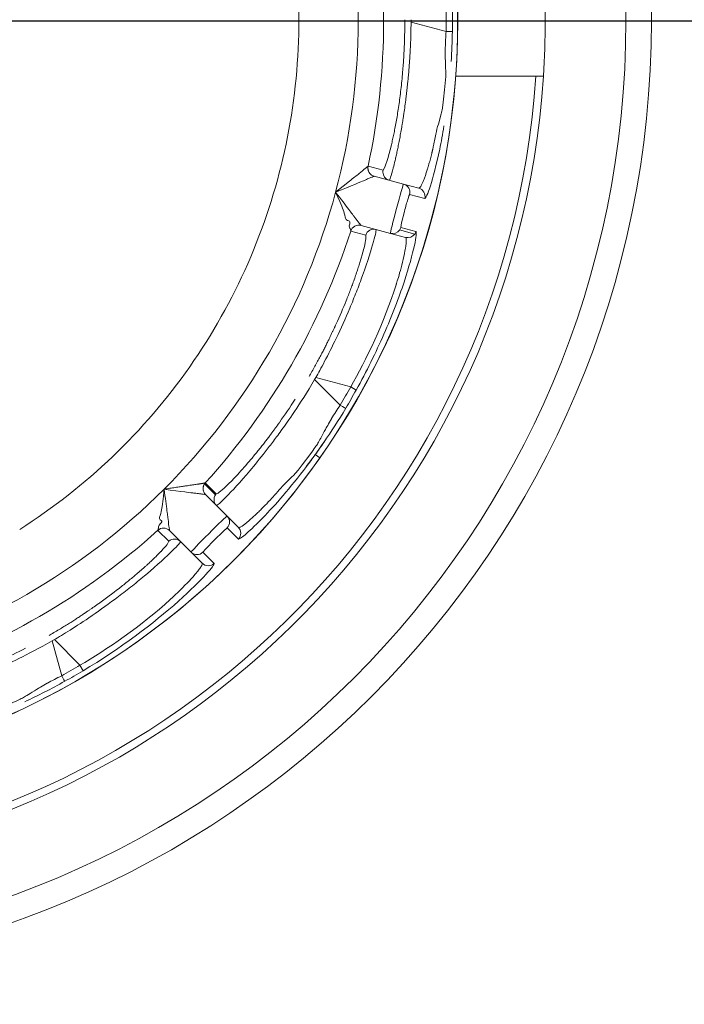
# Model space of a CAD drawing. Extents: x 0 to 283, y 0 to 196.
# Tile 22 of 30: x 231.99 to 235.9, y 99.34 to 105.14. Entities that reach past the tile are written whole.
import ezdxf

# ---------------------------------------------------------------- set-up
doc = ezdxf.new("R2010")
doc.units = 0
doc.linetypes.add('CENTER', pattern=[12, 8, -1, 2, -1])
doc.layers.get('0').update_dxf_attribs({"linetype": 'CONTINUOUS'})
doc.layers.get('DEFPOINTS').update_dxf_attribs({"linetype": 'CONTINUOUS'})
doc.layers.add('CTR', color=7, linetype='CENTER')
doc.layers.add('DIM', color=7, linetype='CONTINUOUS')
doc.layers.add('TANGENT EDGES', color=7, linetype='CONTINUOUS', lineweight=0)
doc.layers.add('VISIBLE', color=255, linetype='CONTINUOUS', lineweight=0)
doc.styles.add('SANSSERIF', font='sanss___.ttf')
doc.dimstyles.new('ISO-25', dxfattribs={"dimtxt": 2.5, "dimasz": 2.5, "dimexe": 1.25, "dimexo": 1, "dimgap": 0.6, "dimtad": 1, "dimdec": 1, "dimzin": 9, "dimdsep": 46, "dimtxsty": 'SANSSERIF', "dimcen": 0.75, "dimadec": 1, "dimazin": 0, "dimtfac": 1, "dimtdec": 1, "dimtmove": 0, "dimatfit": 3, "dimfxl": 1, "dimarcsym": 0})
doc.dimstyles.new('ISO-25$0', dxfattribs={"dimtxt": 2.5, "dimasz": 2.5, "dimexe": 1.25, "dimexo": 1, "dimgap": 0.6, "dimtad": 1, "dimdec": 1, "dimzin": 9, "dimdsep": 46, "dimtxsty": 'SANSSERIF', "dimcen": 0.75, "dimadec": 1, "dimazin": 0, "dimtfac": 1, "dimtdec": 1, "dimtmove": 0, "dimatfit": 3, "dimfxl": 1, "dimarcsym": 0})

# ---------------------------------------------------------------- blocks, each defined once
blk = doc.blocks.new('*D122')
at = {"layer": 'DEFPOINTS', "color": 0, "transparency": 16777216}
for p in [(230.0773, 105.1305), (238.9523, 83.4054), (257.3212, 83.4054)]:
    blk.add_point(p, dxfattribs=at)
at = {"layer": 'DIM', "color": 0, "lineweight": -2, "transparency": 16777216}
for p, q in [((232.0773, 105.1305), (259.8212, 105.1305)), ((257.3212, 100.1305), (257.3212, 88.4054)), ((240.9523, 83.4054), (259.8212, 83.4054))]:
    blk.add_line(p, q, dxfattribs=at)
at = {"layer": 'DIM', "color": 0, "transparency": 16777216}
for points in [[(256.4879, 100.1305), (258.1546, 100.1305), (257.3212, 105.1305)], [(256.4879, 88.4054), (258.1546, 88.4054), (257.3212, 83.4054)]]:
    blk.add_solid(points, dxfattribs=at)
at = {"layer": 'DIM', "color": 0, "transparency": 16777216, "insert": (253.5424, 94.268), "char_height": 5, "attachment_point": 5, "rotation": 90, "style": 'SANSSERIF'}
blk.add_mtext('43.45', dxfattribs=at)
blk = doc.blocks.new('*D108')
at = {"layer": 'DEFPOINTS', "color": 0, "transparency": 16777216}
for p in [(230.0861, 105.1291), (242.71, 87.1538), (242.71, 54.1474)]:
    blk.add_point(p, dxfattribs=at)
at = {"layer": 'DIM', "color": 0, "lineweight": -2, "transparency": 16777216}
for p, q in [((230.0861, 103.1291), (230.0861, 51.6474)), ((242.71, 85.1538), (242.71, 51.6474)), ((230.0861, 54.1474), (200.5654, 54.1474)), ((237.71, 54.1474), (235.0861, 54.1474))]:
    blk.add_line(p, q, dxfattribs=at)
at = {"layer": 'DIM', "color": 0, "transparency": 16777216}
for points in [[(235.0861, 54.9807), (235.0861, 53.314), (230.0861, 54.1474)], [(237.71, 54.9807), (237.71, 53.314), (242.71, 54.1474)]]:
    blk.add_solid(points, dxfattribs=at)
at = {"layer": 'DIM', "color": 0, "transparency": 16777216, "insert": (210.0885, 57.9228), "char_height": 5, "attachment_point": 5, "style": 'SANSSERIF'}
blk.add_mtext('25.25', dxfattribs=at)
blk = doc.blocks.new('*D112')
at = {"color": 0, "lineweight": -2, "transparency": 16777216}
for p, q in [((236.193, 113.8198), (239.0704, 117.9089)), ((233.3156, 109.7307), (226.8414, 100.5303)), ((192.8658, 52.2475), (223.964, 96.4412))]:
    blk.add_line(p, q, dxfattribs=at)
at = {"color": 0, "transparency": 16777216}
for points in [[(235.5115, 114.2994), (236.8745, 113.3402), (233.3156, 109.7307)], [(223.2825, 96.9208), (224.6455, 95.9617), (226.8414, 100.5303)]]:
    blk.add_solid(points, dxfattribs=at)
at = {"layer": 'DEFPOINTS', "color": 0, "transparency": 16777216}
for p in [(233.3156, 109.7307), (226.8414, 100.5303)]:
    blk.add_point(p, dxfattribs=at)
at = {"color": 0, "transparency": 16777216, "insert": (195.6717, 62.861), "char_height": 5, "attachment_point": 5, "rotation": 54.86674, "style": 'SANSSERIF'}
blk.add_mtext('∅22.5', dxfattribs=at)

msp = doc.modelspace()

# ---------------------------------------------------------------- linework, layer by layer
at = {"layer": 'CTR', "ltscale": 0.25}
msp.add_line((218.5841, 105.1305), (241.5705, 105.1305), dxfattribs=at)
at = {"layer": 'TANGENT EDGES'}
for p, q in [((234.2893, 105.1235), (234.2893, 105.1376)), ((234.2893, 105.1235), (234.4951, 105.0683)), ((234.5633, 105.1305), (234.5635, 105.1305)), ((234.1354, 104.2685), (234.1524, 104.3193)), ((234.0361, 104.2745), (234.0364, 104.2745)), ((234.0364, 104.2745), (234.1245, 104.251)), ((234.072, 104.2157), (234.0723, 104.2157)), ((234.2805, 104.109), (234.3703, 104.0855)), ((233.9944, 103.9261), (233.9946, 103.9259)), ((234.3108, 103.8752), (234.2212, 103.8993)), ((234.2283, 103.9141), (234.3178, 103.8896)), ((233.7216, 103.019), (233.7286, 103.0312)), ((233.7216, 103.019), (233.8723, 102.8683)), ((233.7286, 103.0312), (233.9345, 102.9761)), ((233.9663, 102.9571), (233.9345, 102.9761)), ((233.7522, 102.5581), (233.7254, 102.5769)), ((233.0742, 102.4054), (233.1387, 102.3409)), ((233.0798, 102.3414), (233.0795, 102.3415)), ((232.8675, 102.1295), (232.8676, 102.1292)), ((233.2068, 102.1449), (233.2728, 102.0796)), ((233.0641, 102.0022), (233.1294, 101.9362)), ((232.1778, 101.4804), (232.19, 101.4874)), ((232.1778, 101.4804), (232.2329, 101.2745)), ((232.19, 101.4874), (232.3407, 101.3367)), ((232.3587, 101.3044), (232.3407, 101.3367))]:
    msp.add_line(p, q, dxfattribs=at)
for centre, radius, start, end in [((230.0785, 105.1305), 4.4848, 0, 145), ((230.0785, 105.1305), 3.8992, 0, 15), ((230.0785, 105.1305), 4.0491, 347.79493, 12.20506), ((230.0785, 105.1305), 4.4848, 180, 325), ((230.0785, 105.1305), 4.4848, 325, 0), ((230.0785, 105.1305), 3.8992, 345, 360), ((230.0785, 105.1305), 4.1737, 359.90453, 0.09557), ((230.0785, 105.1305), 4.9555, 270, 356.23961), ((234.0849, 104.2639), 0.05, 167.79494, 180), ((234.0849, 104.2639), 0.05, 180, 255), ((234.0852, 104.264), 0.05, 167.84096, 254.99348), ((234.1733, 104.2404), 0.05, 180.03746, 254.98458), ((230.0785, 105.1305), 3.8992, 315, 345), ((234.232, 104.1211), 0.05, 346.025, 75), ((234.3217, 104.0971), 0.05, 346.62889, 74.95966), ((233.9815, 103.8778), 0.05, 75, 162.18706), ((233.9817, 103.8776), 0.05, 75, 162.21362), ((234.0698, 103.854), 0.05, 75.00102, 162.25387), ((234.1803, 103.9279), 0.05, 255.00044, 324.99956), ((233.1149, 102.3768), 0.05, 137.79493, 224.99998), ((233.1151, 102.3767), 0.05, 145, 224.99983), ((230.0785, 105.1305), 3.8992, 285, 315), ((233.1709, 102.1796), 0.05, 316.025, 45), ((233.2365, 102.114), 0.05, 316.62889, 44.95994), ((232.8322, 102.0941), 0.05, 45, 132.18706), ((232.8323, 102.0939), 0.05, 45, 132.23395), ((232.8968, 102.0294), 0.05, 45.00114, 132.2336), ((233.0294, 102.0381), 0.05, 225, 313.97476)]:
    msp.add_arc(centre, radius, start, end, dxfattribs=at)
for centre, major_axis, ratio, start_param, end_param in [((230.4248, 105.1305), (0, 4.2143), 0.965926, 4.697627, 4.727151), ((234.4822, 105.0686), (0.05, -0.0005), 0.002646, -1.309003, -0.033994), ((234.3694, 105.2306), (-0.209, -1.0385), 0.023047, -0.0011, 0.193622), ((230.3784, 104.9574), (2.1072, 3.6497), 0.965926, 4.697627, 4.727151), ((233.8616, 102.8757), (0.0427, -0.026), 0.015547, -1.308973, -0.033514), ((230.2517, 104.8306), (3.6497, 2.1072), 0.965926, 4.697627, 4.727151), ((232.2274, 101.2862), (0.024, -0.0438), 0.015514, -1.30897, -0.033518)]:
    msp.add_ellipse(centre, major_axis=major_axis, ratio=ratio, start_param=start_param, end_param=end_param, dxfattribs=at)
for points in [[(234.5321, 105.0681), (234.5313, 105.0086), (234.529, 104.9497), (234.5254, 104.892)], [(233.3119, 102.1047), (233.2895, 102.0859), (233.2759, 102.0774), (233.2728, 102.0796)]]:
    msp.add_open_spline(points, degree=3, dxfattribs=at)
for points, knots in [([(234.1737, 104.4015), (234.1749, 104.4064), (234.176, 104.4114), (234.1772, 104.4165), (234.1794, 104.4263), (234.1816, 104.4364), (234.1839, 104.447), (234.1861, 104.4576), (234.1884, 104.4686), (234.1907, 104.48), (234.193, 104.4915), (234.1953, 104.5033), (234.1976, 104.5156)], [0.3741378, 0.3741378, 0.3741378, 0.3741378, 0.3928571, 0.3928571, 0.3928571, 0.4285714, 0.4285714, 0.4285714, 0.4642857, 0.4642857, 0.4642857, 0.5, 0.5, 0.5, 0.5]), ([(234.4829, 104.5116), (234.4751, 104.4636), (234.4665, 104.418), (234.4182, 104.1875), (234.3806, 104.0844), (234.3703, 104.0855)], [0.3867966, 0.3867966, 0.3867966, 0.3867966, 0.5, 0.5, 1, 1, 1, 1]), ([(234.4352, 104.464), (234.4323, 104.4499), (234.4296, 104.4367), (234.4271, 104.4245), (234.4259, 104.4184), (234.4247, 104.4125), (234.4235, 104.4068), (234.4229, 104.404), (234.4223, 104.4012), (234.4217, 104.3985), (234.4212, 104.3958), (234.4206, 104.3931), (234.42, 104.3905), (234.4195, 104.3879), (234.4189, 104.3853), (234.4184, 104.3828), (234.4178, 104.3803), (234.4173, 104.3778), (234.4168, 104.3754), (234.4165, 104.3742), (234.4162, 104.3731), (234.416, 104.3719), (234.4157, 104.3707), (234.4155, 104.3695), (234.4152, 104.3684), (234.4149, 104.3672), (234.4147, 104.3661), (234.4144, 104.365), (234.4142, 104.3638), (234.4139, 104.3627), (234.4136, 104.3616), (234.4131, 104.3594), (234.4126, 104.3573), (234.4121, 104.3552), (234.4116, 104.3531), (234.4111, 104.351), (234.4106, 104.349), (234.4093, 104.3437), (234.408, 104.3384), (234.4066, 104.3332), (234.4053, 104.328), (234.404, 104.3228), (234.4026, 104.3177), (234.4013, 104.3126), (234.3999, 104.3076), (234.3986, 104.3026), (234.3972, 104.2977), (234.3959, 104.2928), (234.3945, 104.288), (234.3938, 104.2856), (234.3931, 104.2832), (234.3925, 104.2808), (234.3918, 104.2784), (234.3911, 104.2761), (234.3904, 104.2738), (234.3897, 104.2714), (234.389, 104.2691), (234.3884, 104.2669), (234.3877, 104.2646), (234.387, 104.2623), (234.3863, 104.2601), (234.3849, 104.2556), (234.3836, 104.2512), (234.3822, 104.2469), (234.3811, 104.2433), (234.3799, 104.2397), (234.3787, 104.2361), (234.3775, 104.2325), (234.3763, 104.2289), (234.3751, 104.2253), (234.3738, 104.2217), (234.3726, 104.2182), (234.3714, 104.2147), (234.3701, 104.2113), (234.3688, 104.2078), (234.3676, 104.2045), (234.3663, 104.2011), (234.3651, 104.1978), (234.3638, 104.1946), (234.3625, 104.1914), (234.3613, 104.1883), (234.36, 104.1853), (234.3575, 104.1793), (234.3551, 104.1737), (234.3527, 104.1687), (234.3503, 104.1637), (234.348, 104.1594), (234.3458, 104.1558), (234.3415, 104.1486), (234.3376, 104.1446), (234.3346, 104.1454)], [0.5, 0.5, 0.5, 0.5, 0.5357143, 0.5357143, 0.5357143, 0.5535714, 0.5535714, 0.5535714, 0.5625, 0.5625, 0.5625, 0.5714286, 0.5714286, 0.5714286, 0.5803571, 0.5803571, 0.5803571, 0.5892857, 0.5892857, 0.5892857, 0.59375, 0.59375, 0.59375, 0.5982143, 0.5982143, 0.5982143, 0.6026786, 0.6026786, 0.6026786, 0.6071429, 0.6071429, 0.6071429, 0.6160714, 0.6160714, 0.6160714, 0.625, 0.625, 0.625, 0.6428571, 0.6428571, 0.6428571, 0.6607143, 0.6607143, 0.6607143, 0.6785714, 0.6785714, 0.6785714, 0.6964286, 0.6964286, 0.6964286, 0.7053571, 0.7053571, 0.7053571, 0.7142857, 0.7142857, 0.7142857, 0.7232143, 0.7232143, 0.7232143, 0.7321429, 0.7321429, 0.7321429, 0.75, 0.75, 0.75, 0.7678571, 0.7678571, 0.7678571, 0.7857143, 0.7857143, 0.7857143, 0.8035714, 0.8035714, 0.8035714, 0.8214286, 0.8214286, 0.8214286, 0.8392857, 0.8392857, 0.8392857, 0.8571429, 0.8571429, 0.8571429, 0.8928571, 0.8928571, 0.8928571, 0.9285714, 0.9285714, 0.9285714, 0.9999908, 0.9999908, 0.9999908, 0.9999908]), ([(233.7286, 103.0312), (233.7558, 103.0791), (233.7992, 103.1586), (233.8751, 103.3176), (233.9021, 103.3771), (233.9419, 103.4711), (233.955, 103.5032), (233.974, 103.5514), (233.9802, 103.5675), (233.9922, 103.5995), (233.9998, 103.6203), (234.0656, 103.8037), (234.0876, 103.901), (234.0827, 103.9023)], [0, 0, 0, 0, 0.25, 0.25, 0.375, 0.375, 0.4375, 0.4375, 0.46875, 0.46875, 0.5, 0.5, 1, 1, 1, 1]), ([(233.9345, 102.9761), (234.0215, 103.1264), (234.1344, 103.3639), (234.203, 103.5824), (234.2016, 103.5779), (234.2025, 103.5808), (234.203, 103.5826), (234.2049, 103.5885), (234.2064, 103.5936), (234.2119, 103.6116), (234.2167, 103.6276), (234.2325, 103.6838), (234.2453, 103.7332), (234.2543, 103.7819), (234.2544, 103.7828), (234.2555, 103.7888), (234.2569, 103.7974), (234.258, 103.8051), (234.2599, 103.8191), (234.2606, 103.8268), (234.261, 103.8346), (234.2612, 103.8381), (234.2612, 103.8422), (234.2611, 103.8439), (234.2608, 103.8484), (234.2604, 103.8505), (234.2589, 103.8548), (234.2578, 103.8554), (234.2569, 103.8556)], [-1, -1, -1, -1, -0.5, -0.5, -0.484375, -0.484375, -0.46875, -0.46875, -0.4375, -0.4375, -0.375, -0.375, -0.25, -0.25, -0.234375, -0.234375, -0.21875, -0.1875, -0.1875, -0.125, -0.125, -0.109375, -0.109375, -0.09375, -0.09375, -0.0625, -0.0625, 0, 0, 0, 0]), ([(233.6732, 102.5061), (233.5796, 102.3826), (233.4872, 102.2773), (233.414, 102.2019), (233.4114, 102.1993), (233.4089, 102.1967)], [-0.9214368, -0.9214368, -0.9214368, -0.9214368, -0.5, -0.5, -0.4846904, -0.4846904, -0.4846904, -0.4846904]), ([(233.4395, 102.2877), (233.4517, 102.3004), (233.4669, 102.3167), (233.4819, 102.3334), (233.4901, 102.3426), (233.4995, 102.3533), (233.5035, 102.3579), (233.5135, 102.3694), (233.5174, 102.3739), (233.5184, 102.3751)], [-0.6250001, -0.6250001, -0.6250001, -0.6250001, -0.5625, -0.5625, -0.546875, -0.546875, -0.53125, -0.53125, -0.5000011, -0.5000011, -0.5000011, -0.5000011]), ([(233.3643, 102.2138), (233.3701, 102.2191), (233.3705, 102.2195), (233.3768, 102.2254), (233.3799, 102.2283), (233.3894, 102.2373), (233.3958, 102.2435), (233.4148, 102.2622), (233.4273, 102.275), (233.4395, 102.2877)], [-0.7500001, -0.7500001, -0.7500001, -0.7500001, -0.734375, -0.734375, -0.71875, -0.71875, -0.6875, -0.6875, -0.6250001, -0.6250001, -0.6250001, -0.6250001]), ([(232.19, 101.4874), (232.2374, 101.5152), (232.3148, 101.5624), (232.46, 101.6622), (232.5131, 101.7002), (232.5946, 101.7617), (232.622, 101.7829), (232.6625, 101.8152), (232.6759, 101.826), (232.7023, 101.8477), (232.7193, 101.8619), (232.868, 101.9879), (232.9357, 102.0612), (232.9322, 102.0647)], [0, 0, 0, 0, 0.25, 0.25, 0.375, 0.375, 0.4375, 0.4375, 0.46875, 0.46875, 0.5, 0.5, 1, 1, 1, 1]), ([(233.0597, 101.9372), (233.0603, 101.9366), (233.061, 101.9355), (233.0601, 101.931), (233.0594, 101.9291), (233.0574, 101.925), (233.0566, 101.9234), (233.0546, 101.9199), (233.0527, 101.9169), (233.0484, 101.9104), (233.044, 101.9041), (233.0353, 101.8929), (233.0306, 101.8868), (233.025, 101.8801), (233.0211, 101.8754), (233.0205, 101.8747), (232.9884, 101.837), (232.9526, 101.8006), (232.9108, 101.7598), (232.8987, 101.7484), (232.8849, 101.7355), (232.8811, 101.7319), (232.8765, 101.7277), (232.8751, 101.7264), (232.8729, 101.7244), (232.8764, 101.7276), (232.7077, 101.5726), (232.4912, 101.4234), (232.3407, 101.3367)], [0, 0, 0, 0, 0.0625, 0.0625, 0.09375, 0.09375, 0.109375, 0.109375, 0.125, 0.125, 0.1875, 0.1875, 0.21875, 0.234375, 0.234375, 0.25, 0.25, 0.375, 0.375, 0.4375, 0.4375, 0.46875, 0.46875, 0.484375, 0.484375, 0.5, 0.5, 1, 1, 1, 1]), ([(233.1294, 101.9362), (233.1356, 101.928), (233.0655, 101.844), (232.7744, 101.5837), (232.5752, 101.4333), (232.3587, 101.3044)], [-1, -1, -1, -1, -0.5, -0.5, 0, 0, 0, 0])]:
    msp.add_open_spline(points, degree=3, knots=knots, dxfattribs=at)
at = {"layer": 'VISIBLE'}
for p, q in [((234.4916, 104.8857), (234.493, 104.8024)), ((234.493, 104.8024), (234.4864, 104.7248)), ((235.0233, 104.8055), (234.5517, 104.8055)), ((235.056, 104.8055), (235.0233, 104.8055)), ((235.0679, 104.8055), (235.056, 104.8055)), ((234.4672, 104.5837), (234.4497, 104.5232)), ((234.1524, 104.3193), (234.1737, 104.4015)), ((234.1245, 104.251), (234.1354, 104.2685)), ((233.5035, 104.1968), (233.5035, 104.1967)), ((233.927, 104.1866), (233.8891, 104.1564)), ((234.245, 104.1694), (234.0723, 104.2157)), ((234.0723, 104.2157), (234.0723, 104.2157)), ((234.0723, 104.2157), (234.0723, 104.2157)), ((233.8891, 104.1564), (233.8449, 104.1213)), ((233.8697, 104.0671), (233.8449, 104.1213)), ((234.3346, 104.1454), (234.245, 104.1694)), ((234.3346, 104.1454), (234.3346, 104.1454)), ((234.2499, 104.0087), (234.2329, 103.9406)), ((233.915, 103.9544), (233.9087, 103.9582)), ((233.9228, 103.953), (233.915, 103.9544)), ((233.9254, 103.9241), (233.9282, 103.9349)), ((233.9264, 103.913), (233.9254, 103.9241)), ((233.9284, 103.9102), (233.9264, 103.913)), ((233.9299, 103.9071), (233.9284, 103.9102)), ((233.9339, 103.8931), (233.9299, 103.9071)), ((233.9339, 103.8931), (233.9341, 103.8929)), ((234.0222, 103.8692), (233.9341, 103.8929)), ((234.1673, 103.8796), (233.9946, 103.9259)), ((234.2329, 103.9406), (234.2282, 103.9141)), ((234.0222, 103.8692), (234.0231, 103.8481)), ((234.1673, 103.8796), (234.2569, 103.8556)), ((233.6492, 102.5164), (233.693, 102.5752)), ((233.0781, 102.4103), (233.0779, 102.4104)), ((233.0781, 102.4103), (233.1427, 102.3458)), ((232.8301, 102.314), (232.832, 102.3332)), ((232.832, 102.3332), (232.8357, 102.3734)), ((233.2062, 102.2149), (233.0798, 102.3414)), ((233.1609, 102.2886), (233.2012, 102.3275)), ((233.1443, 102.2769), (233.1609, 102.2886)), ((233.2718, 102.1493), (233.2062, 102.2149)), ((232.8021, 102.1522), (232.8068, 102.1622)), ((232.8025, 102.1487), (232.8021, 102.1522)), ((232.8022, 102.1453), (232.8025, 102.1487)), ((232.8068, 102.1622), (232.8147, 102.1702)), ((232.813, 102.1937), (232.8094, 102.2001)), ((232.819, 102.1886), (232.813, 102.1937)), ((233.2718, 102.1493), (233.2718, 102.1493)), ((232.7986, 102.1311), (232.8022, 102.1453)), ((232.8632, 102.0664), (232.7987, 102.1309)), ((232.8676, 102.1292), (232.9941, 102.0028)), ((233.1825, 102.1232), (233.1311, 102.0723)), ((233.2068, 102.1449), (233.1825, 102.1232)), ((232.8632, 102.0664), (232.8535, 102.0476)), ((233.1311, 102.0723), (233.0818, 102.0224)), ((232.9941, 102.0028), (233.0597, 101.9372)), ((233.0818, 102.0224), (233.0641, 102.0022))]:
    msp.add_line(p, q, dxfattribs=at)
for radius in [5.625, 5.475]:
    msp.add_circle((230.0785, 105.1305), radius, dxfattribs=at)
for centre, radius, start, end in [((230.0785, 105.1305), 4.485, 0, 180), ((230.087, 105.1312), 3.5415, 358.73641, 10.01359), ((230.0785, 105.1305), 5, 356.27315, 3.72685), ((230.0705, 105.1305), 4.4621, 359.99991, 0.79587), ((230.0785, 105.1305), 4.485, 180, 0), ((230.0693, 105.1306), 4.4632, 359.19691, 359.99839), ((230.087, 105.1295), 3.5415, 347.48641, 358.76359), ((230.0785, 105.1305), 5, 270, 356.27315), ((230.0866, 105.1279), 3.5415, 336.23641, 347.51359), ((234.1731, 104.2403), 0.0498, 167.65317, 179.94009), ((234.3217, 104.0971), 0.05, 74.95966, 74.99986), ((230.0785, 105.1305), 4.0491, 317.79493, 342.20506), ((234.1794, 103.9283), 0.051, 325.18101, 343.78853), ((234.2723, 103.9026), 0.0473, 324.57055, 344.00058), ((230.086, 105.1263), 3.5415, 324.98641, 336.26359), ((230.085, 105.1249), 3.5415, 313.73641, 325.01359), ((230.0785, 105.1305), 4.1737, 329.90453, 330.09557), ((230.0704, 105.1353), 4.4635, 329.19899, 330.79036), ((230.0838, 105.1238), 3.5415, 302.48641, 313.76359), ((233.1151, 102.3767), 0.05, 137.78635, 145), ((233.1796, 102.3122), 0.05, 145.00671, 224.99868), ((233.1794, 102.3123), 0.0497, 137.6838, 144.97313), ((233.2365, 102.114), 0.05, 44.95994, 44.99987), ((230.0785, 105.1305), 4.0491, 287.79493, 312.20506), ((233.095, 101.9724), 0.0499, 224.94966, 270.05118), ((230.0785, 105.1305), 4.1737, 299.90444, 300.09556), ((230.0738, 105.1387), 4.4635, 299.19899, 300.79036)]:
    msp.add_arc(centre, radius, start, end, dxfattribs=at)
for centre, major_axis, ratio, start_param, end_param in [((234.904, 105.0579), (-0.0769, -1.0245), 0.397758, -1.551128, -1.45955), ((235.1205, 105.0345), (-0.0993, -0.9561), 0.650999, -1.440633, -1.347314), ((234.5583, 105.0845), (-0.1195, -0.9597), 0.030048, -1.18294, -1.098821), ((235.1235, 104.725), (-0.6236, -0.5825), 0.543023, -0.73996, -0.646327), ((234.3677, 105.2394), (-0.2075, -1.0473), 0.024533, 0.192907, 0.378271), ((233.6791, 102.9219), (0.3425, 0.9466), 0.043389, -0.381732, -0.192908), ((234.274, 103.8927), (0.0421, 0.0153), 0.843373, 4.016928, 5.407253), ((233.6101, 103.067), (0.3889, 0.7858), 0.114498, -0.808968, -0.758541), ((233.6066, 103.1012), (0.3839, 0.7423), 0.133705, -0.962803, -0.859634), ((233.6136, 103.0962), (0.3795, 0.7462), 0.125762, -0.860083, -0.808097), ((233.5783, 103.1106), (0.4017, 0.7412), 0.161988, -1.16458, -0.958963), ((233.542, 103.1324), (-0.4381, -0.7419), 0.20425, 1.182049, 1.378483), ((233.6856, 103.1211), (-0.5454, -0.7642), 0.085523, 0.565198, 0.765422), ((233.7288, 103.1032), (-0.5842, -0.7519), 0.058779, 0.371684, 0.567779), ((233.7969, 103.1222), (-0.6543, -0.7757), 0.043182, 0.187689, 0.375487), ((233.8671, 103.1332), (-0.7245, -0.7874), 0.035378, 0.001485, 0.187021), ((232.0924, 101.4176), (0.77, 0.6485), 0.043389, -0.381732, -0.192908), ((233.1031, 101.9474), (0.0335, 0.0106), 0.669284, 4.264862, 5.37399), ((232.1052, 101.5777), (0.7297, 0.4861), 0.114498, -0.808968, -0.758541), ((232.1192, 101.609), (0.7036, 0.4509), 0.133705, -0.962803, -0.859634), ((232.1228, 101.6012), (0.7018, 0.4565), 0.125762, -0.860083, -0.808097), ((232.0995, 101.6313), (0.7184, 0.441), 0.161988, -1.16458, -0.958963), ((232.079, 101.6683), (-0.7504, -0.4234), 0.204248, 1.182048, 1.378484)]:
    msp.add_ellipse(centre, major_axis=major_axis, ratio=ratio, start_param=start_param, end_param=end_param, dxfattribs=at)
for points, knots in [([(234.1976, 104.5156), (234.2, 104.5287), (234.2024, 104.5422), (234.2048, 104.556), (234.2072, 104.5699), (234.2095, 104.5841), (234.2118, 104.5986), (234.2141, 104.6132), (234.2163, 104.6281), (234.2185, 104.6433), (234.2206, 104.6586), (234.2227, 104.6742), (234.2248, 104.6901), (234.2268, 104.7061), (234.2288, 104.7224), (234.2306, 104.739), (234.2325, 104.7557), (234.2343, 104.7727), (234.236, 104.7901), (234.2376, 104.8074), (234.2392, 104.8251), (234.2407, 104.8432), (234.2418, 104.8563), (234.2427, 104.8695), (234.2437, 104.8827), (234.2441, 104.8893), (234.2446, 104.8959), (234.245, 104.9025), (234.2454, 104.9091), (234.2458, 104.9157), (234.2462, 104.9223), (234.247, 104.9356), (234.2477, 104.9489), (234.2483, 104.9622), (234.249, 104.9755), (234.2495, 104.9889), (234.25, 105.0023), (234.2505, 105.0157), (234.2509, 105.0291), (234.2512, 105.0425), (234.2515, 105.056), (234.2518, 105.0694), (234.2519, 105.083), (234.2521, 105.0965), (234.2522, 105.11), (234.2522, 105.1236)], [0.5, 0.5, 0.5, 0.5, 0.5357143, 0.5357143, 0.5357143, 0.5714286, 0.5714286, 0.5714286, 0.6071429, 0.6071429, 0.6071429, 0.6428571, 0.6428571, 0.6428571, 0.6785714, 0.6785714, 0.6785714, 0.7142857, 0.7142857, 0.7142857, 0.75, 0.75, 0.75, 0.7857143, 0.7857143, 0.7857143, 0.8035714, 0.8035714, 0.8035714, 0.8214286, 0.8214286, 0.8214286, 0.8571429, 0.8571429, 0.8571429, 0.8928571, 0.8928571, 0.8928571, 0.9285714, 0.9285714, 0.9285714, 0.9642857, 0.9642857, 0.9642857, 1, 1, 1, 1]), ([(234.2275, 104.4666), (234.2297, 104.4788), (234.2319, 104.4914), (234.2341, 104.5043), (234.2352, 104.5108), (234.2363, 104.5174), (234.2373, 104.524), (234.2384, 104.5306), (234.2395, 104.5373), (234.2406, 104.5441), (234.2416, 104.5509), (234.2427, 104.5578), (234.2437, 104.5648), (234.2448, 104.5717), (234.2458, 104.5788), (234.2469, 104.5859), (234.2489, 104.6001), (234.251, 104.6146), (234.253, 104.6294), (234.255, 104.6442), (234.2569, 104.6593), (234.2588, 104.6747), (234.2598, 104.6823), (234.2607, 104.6901), (234.2617, 104.6978), (234.2626, 104.7056), (234.2635, 104.7135), (234.2644, 104.7214), (234.2653, 104.7293), (234.2662, 104.7373), (234.2671, 104.7453), (234.2675, 104.7493), (234.2679, 104.7533), (234.2684, 104.7574), (234.2688, 104.7614), (234.2692, 104.7655), (234.2696, 104.7695), (234.2699, 104.7718), (234.2701, 104.7741), (234.2703, 104.7766), (234.2706, 104.779), (234.2708, 104.7814), (234.2711, 104.784), (234.2713, 104.7865), (234.2716, 104.7891), (234.2718, 104.7918), (234.2721, 104.7945), (234.2723, 104.7972), (234.2726, 104.8), (234.2731, 104.8056), (234.2737, 104.8115), (234.2742, 104.8177), (234.2748, 104.8238), (234.2753, 104.8302), (234.2759, 104.8369), (234.2764, 104.8436), (234.277, 104.8506), (234.2775, 104.8578), (234.2781, 104.8651), (234.2787, 104.8726), (234.2792, 104.8804), (234.2798, 104.8882), (234.2804, 104.8963), (234.2809, 104.9047), (234.2815, 104.9131), (234.282, 104.9217), (234.2825, 104.9307), (234.2831, 104.9396), (234.2836, 104.9489), (234.2841, 104.9584), (234.2846, 104.968), (234.2851, 104.9778), (234.2855, 104.9879), (234.2865, 105.0082), (234.2873, 105.0296), (234.2879, 105.0522), (234.2885, 105.0748), (234.289, 105.0985), (234.2893, 105.1235)], [0.5, 0.5, 0.5, 0.5, 0.5357143, 0.5357143, 0.5357143, 0.5535714, 0.5535714, 0.5535714, 0.5714286, 0.5714286, 0.5714286, 0.5892857, 0.5892857, 0.5892857, 0.6071429, 0.6071429, 0.6071429, 0.6428571, 0.6428571, 0.6428571, 0.6785714, 0.6785714, 0.6785714, 0.6964286, 0.6964286, 0.6964286, 0.7142857, 0.7142857, 0.7142857, 0.7321429, 0.7321429, 0.7321429, 0.7410714, 0.7410714, 0.7410714, 0.75, 0.75, 0.75, 0.7589286, 0.7589286, 0.7589286, 0.7678571, 0.7678571, 0.7678571, 0.7767857, 0.7767857, 0.7767857, 0.7857143, 0.7857143, 0.7857143, 0.8035714, 0.8035714, 0.8035714, 0.8214286, 0.8214286, 0.8214286, 0.8392857, 0.8392857, 0.8392857, 0.8571429, 0.8571429, 0.8571429, 0.875, 0.875, 0.875, 0.8928571, 0.8928571, 0.8928571, 0.9107143, 0.9107143, 0.9107143, 0.9285714, 0.9285714, 0.9285714, 0.9642857, 0.9642857, 0.9642857, 1, 1, 1, 1]), ([(234.4783, 104.6513), (234.4774, 104.6437), (234.4765, 104.6364), (234.4755, 104.6294), (234.475, 104.6259), (234.4745, 104.6226), (234.474, 104.6193), (234.4735, 104.616), (234.473, 104.6127), (234.4724, 104.6096), (234.4719, 104.6065), (234.4713, 104.6034), (234.4708, 104.6005), (234.4696, 104.5946), (234.4684, 104.589), (234.4672, 104.5837)], [0.3125, 0.3125, 0.3125, 0.3125, 0.33035714, 0.33035714, 0.33035714, 0.33928571, 0.33928571, 0.33928571, 0.34821429, 0.34821429, 0.34821429, 0.35714286, 0.35714286, 0.35714286, 0.375, 0.375, 0.375, 0.375]), ([(234.1843, 104.2643), (234.1877, 104.2774), (234.1914, 104.2924), (234.1953, 104.3091), (234.1973, 104.3174), (234.1993, 104.3262), (234.2013, 104.3354), (234.2034, 104.3447), (234.2055, 104.3543), (234.2076, 104.3644), (234.2097, 104.3745), (234.2119, 104.385), (234.2141, 104.3959), (234.2163, 104.4069), (234.2185, 104.4182), (234.2208, 104.43), (234.223, 104.4418), (234.2253, 104.454), (234.2275, 104.4666)], [0.25, 0.25, 0.25, 0.25, 0.3214286, 0.3214286, 0.3214286, 0.3571429, 0.3571429, 0.3571429, 0.3928571, 0.3928571, 0.3928571, 0.4285714, 0.4285714, 0.4285714, 0.4642857, 0.4642857, 0.4642857, 0.5, 0.5, 0.5, 0.5]), ([(234.0361, 104.2745), (234.0347, 104.2736), (234.0109, 104.2539), (233.9687, 104.2198), (233.95, 104.2049), (233.927, 104.1866)], [0, 0, 0, 0, 0.5, 0.5, 0.7491661, 0.7491661, 0.7491661, 0.7491661]), ([(233.8449, 104.1213), (233.9402, 104.1596), (233.9995, 104.1851), (234.0107, 104.19), (234.0253, 104.1964), (234.04, 104.2027), (234.0465, 104.2055), (234.0632, 104.2125), (234.0703, 104.2153), (234.072, 104.2157)], [-1, -1, -1, -1, -0.5, -0.5, -0.375, -0.375, -0.25, -0.25, 0, 0, 0, 0]), ([(233.8449, 104.1213), (233.8766, 104.0809), (233.905, 104.0438), (233.9318, 104.0085), (233.9386, 103.9996), (233.9459, 103.99), (233.9478, 103.9874), (233.9509, 103.9833), (233.9481, 103.9872), (233.9713, 103.9557), (233.9763, 103.9485), (233.9896, 103.9321), (233.9937, 103.927), (233.9944, 103.9261)], [0, 0, 0, 0, 0.25, 0.25, 0.375, 0.375, 0.4375, 0.4375, 0.5, 0.5, 0.75, 0.75, 1, 1, 1, 1]), ([(234.1673, 103.8796), (234.1656, 103.8801), (234.1833, 103.9494), (234.2239, 104.1012), (234.2433, 104.1699), (234.245, 104.1694)], [-1, -1, -1, -1, -0.5, -0.5, 0, 0, 0, 0]), ([(234.2696, 104.0783), (234.2696, 104.0783), (234.2696, 104.0783), (234.264, 104.06), (234.2585, 104.0411), (234.2499, 104.0087)], [0.2499715, 0.2499715, 0.2499715, 0.2499715, 0.25, 0.25, 0.5000049, 0.5000049, 0.5000049, 0.5000049]), ([(234.0123, 103.7949), (234.0091, 103.7822), (234.0054, 103.7679), (234.0009, 103.7522), (233.9987, 103.7443), (233.9963, 103.7361), (233.9937, 103.7274), (233.9912, 103.7188), (233.9884, 103.7098), (233.9855, 103.7005), (233.984, 103.6958), (233.9825, 103.691), (233.981, 103.6862), (233.9794, 103.6813), (233.9778, 103.6764), (233.9762, 103.6713), (233.9746, 103.6663), (233.9729, 103.6612), (233.9712, 103.656), (233.9694, 103.6508), (233.9677, 103.6455), (233.9658, 103.6401), (233.9622, 103.6293), (233.9583, 103.6182), (233.9543, 103.6068)], [0.25, 0.25, 0.25, 0.25, 0.3214286, 0.3214286, 0.3214286, 0.3571429, 0.3571429, 0.3571429, 0.3928571, 0.3928571, 0.3928571, 0.4107143, 0.4107143, 0.4107143, 0.4285714, 0.4285714, 0.4285714, 0.4464286, 0.4464286, 0.4464286, 0.4642857, 0.4642857, 0.4642857, 0.5, 0.5, 0.5, 0.5]), ([(233.8473, 103.3437), (233.8459, 103.3406), (233.8443, 103.3372), (233.8426, 103.3335), (233.8418, 103.3316), (233.8409, 103.3297), (233.84, 103.3277), (233.8391, 103.3258), (233.8381, 103.3237), (233.8372, 103.3216), (233.8362, 103.3195), (233.8352, 103.3173), (233.8341, 103.3151), (233.8331, 103.3128), (233.832, 103.3105), (233.8309, 103.3081), (233.8286, 103.3034), (233.8263, 103.2983), (233.8237, 103.293), (233.8212, 103.2877), (233.8186, 103.2821), (233.8157, 103.2763), (233.8129, 103.2704), (233.8099, 103.2642), (233.8068, 103.2578), (233.8037, 103.2514), (233.8004, 103.2447), (233.7969, 103.2377), (233.7934, 103.2307), (233.7898, 103.2234), (233.786, 103.2159), (233.7822, 103.2083), (233.7782, 103.2005), (233.774, 103.1923), (233.7699, 103.1842), (233.7655, 103.1758), (233.761, 103.1671), (233.7564, 103.1584), (233.7517, 103.1494), (233.7467, 103.1402), (233.7418, 103.131), (233.7366, 103.1214), (233.7313, 103.1116), (233.7206, 103.092), (233.709, 103.0714), (233.6965, 103.0497)], [0.75, 0.75, 0.75, 0.75, 0.7678571, 0.7678571, 0.7678571, 0.7767857, 0.7767857, 0.7767857, 0.7857143, 0.7857143, 0.7857143, 0.7946429, 0.7946429, 0.7946429, 0.8035714, 0.8035714, 0.8035714, 0.8214286, 0.8214286, 0.8214286, 0.8392857, 0.8392857, 0.8392857, 0.8571429, 0.8571429, 0.8571429, 0.875, 0.875, 0.875, 0.8928571, 0.8928571, 0.8928571, 0.9107143, 0.9107143, 0.9107143, 0.9285714, 0.9285714, 0.9285714, 0.9464286, 0.9464286, 0.9464286, 0.9642857, 0.9642857, 0.9642857, 1, 1, 1, 1]), ([(233.7783, 102.7119), (233.7891, 102.7327), (233.7913, 102.7364), (233.8054, 102.7615), (233.8128, 102.7743), (233.821, 102.788), (233.8214, 102.7886), (233.8218, 102.7892)], [-0.125, -0.125, -0.125, -0.125, -0.09375, -0.09375, -0.0625, -0.0625, -0.06098538, -0.06098538, -0.06098538, -0.06098538]), ([(233.5162, 102.7684), (233.516, 102.7682), (233.5158, 102.7679), (233.5156, 102.7676), (233.5154, 102.7673), (233.5152, 102.767), (233.5149, 102.7666), (233.5147, 102.7663), (233.5144, 102.7659), (233.5142, 102.7655), (233.5139, 102.7652), (233.5136, 102.7647), (233.5133, 102.7643), (233.513, 102.7639), (233.5126, 102.7634), (233.5123, 102.7629), (233.512, 102.7624), (233.5116, 102.7619), (233.5112, 102.7614), (233.5105, 102.7603), (233.5096, 102.7592), (233.5087, 102.7579), (233.5078, 102.7567), (233.5069, 102.7553), (233.5059, 102.7539), (233.5048, 102.7525), (233.5037, 102.7509), (233.5026, 102.7493), (233.5014, 102.7477), (233.5002, 102.746), (233.4989, 102.7442), (233.4976, 102.7424), (233.4962, 102.7405), (233.4948, 102.7386), (233.4919, 102.7346), (233.4888, 102.7303), (233.4854, 102.7257), (233.4837, 102.7234), (233.482, 102.7209), (233.4801, 102.7185), (233.4783, 102.716), (233.4764, 102.7134), (233.4745, 102.7108), (233.4706, 102.7055), (233.4664, 102.6999), (233.462, 102.694), (233.4576, 102.6881), (233.4529, 102.6819), (233.448, 102.6754), (233.4431, 102.6689), (233.4379, 102.6622), (233.4326, 102.6552), (233.4272, 102.6482), (233.4216, 102.641), (233.4158, 102.6336), (233.41, 102.6261), (233.4039, 102.6185), (233.3977, 102.6107), (233.3915, 102.6029), (233.3851, 102.595), (233.3786, 102.5869), (233.3655, 102.5708), (233.3517, 102.5543), (233.3376, 102.5377)], [0.25, 0.25, 0.25, 0.25, 0.2544643, 0.2544643, 0.2544643, 0.2589286, 0.2589286, 0.2589286, 0.2633929, 0.2633929, 0.2633929, 0.2678571, 0.2678571, 0.2678571, 0.2723214, 0.2723214, 0.2723214, 0.2767857, 0.2767857, 0.2767857, 0.2857143, 0.2857143, 0.2857143, 0.2946429, 0.2946429, 0.2946429, 0.3035714, 0.3035714, 0.3035714, 0.3125, 0.3125, 0.3125, 0.3214286, 0.3214286, 0.3214286, 0.3392857, 0.3392857, 0.3392857, 0.3482143, 0.3482143, 0.3482143, 0.3571429, 0.3571429, 0.3571429, 0.375, 0.375, 0.375, 0.3928571, 0.3928571, 0.3928571, 0.4107143, 0.4107143, 0.4107143, 0.4285714, 0.4285714, 0.4285714, 0.4464286, 0.4464286, 0.4464286, 0.4642857, 0.4642857, 0.4642857, 0.5, 0.5, 0.5, 0.5]), ([(233.3406, 102.482), (233.3686, 102.5153), (233.399, 102.5527), (233.4466, 102.6137), (233.471, 102.6455), (233.4959, 102.6789), (233.5126, 102.7016), (233.5253, 102.719), (233.5294, 102.7247)], [0.5, 0.5, 0.5, 0.5, 0.625, 0.625, 0.6875, 0.71875, 0.71875, 0.75, 0.75, 0.75, 0.75]), ([(233.693, 102.5752), (233.6972, 102.5808), (233.7121, 102.6014), (233.7269, 102.6228), (233.733, 102.6318), (233.7375, 102.6391)], [-0.25000002, -0.25000002, -0.25000002, -0.25000002, -0.21875, -0.21875, -0.18750002, -0.18750002, -0.18750002, -0.18750002]), ([(233.0779, 102.4104), (233.0777, 102.4103), (233.0774, 102.4103), (233.0771, 102.4102), (233.0767, 102.4102), (233.0762, 102.4101), (233.0757, 102.41), (233.0754, 102.4099), (233.0751, 102.4099), (233.0747, 102.4098), (233.0744, 102.4097), (233.074, 102.4097), (233.0736, 102.4096), (233.0732, 102.4095), (233.0728, 102.4094), (233.0724, 102.4093), (233.072, 102.4093), (233.0715, 102.4092), (233.071, 102.4091), (233.0705, 102.409), (233.07, 102.4089), (233.0695, 102.4088), (233.0693, 102.4087), (233.069, 102.4087), (233.0687, 102.4086), (233.0684, 102.4086), (233.0682, 102.4085), (233.0679, 102.4085), (233.0677, 102.4084), (233.0676, 102.4084), (233.0674, 102.4084), (233.0673, 102.4084), (233.0671, 102.4083), (233.067, 102.4083), (233.0667, 102.4082), (233.0664, 102.4082), (233.0661, 102.4081), (233.0658, 102.4081), (233.0655, 102.408), (233.0652, 102.4079), (233.0648, 102.4079), (233.0645, 102.4078), (233.0642, 102.4078), (233.0635, 102.4076), (233.0629, 102.4075), (233.0622, 102.4074), (233.0615, 102.4072), (233.0608, 102.4071), (233.06, 102.4069), (233.0596, 102.4069), (233.0592, 102.4068), (233.0588, 102.4067), (233.0583, 102.4066), (233.0578, 102.4065), (233.0573, 102.4064), (233.0562, 102.4063), (233.0549, 102.406), (233.0534, 102.4058), (233.0519, 102.4056), (233.0502, 102.4053), (233.0483, 102.405), (233.0463, 102.4047), (233.0441, 102.4043), (233.0416, 102.404), (233.0404, 102.4038), (233.039, 102.4036), (233.0376, 102.4034), (233.0362, 102.4032), (233.0348, 102.4029), (233.0332, 102.4027), (233.0301, 102.4022), (233.0266, 102.4017), (233.0228, 102.4012), (233.019, 102.4006), (233.0148, 102.4), (233.0102, 102.3993), (233.006, 102.3987), (233.0014, 102.398), (232.9961, 102.3972), (232.9908, 102.3964), (232.9848, 102.3956), (232.9783, 102.3946), (232.9717, 102.3936), (232.9645, 102.3925), (232.9566, 102.3913), (232.9487, 102.3901), (232.9402, 102.3888), (232.931, 102.3874), (232.9218, 102.3861), (232.9121, 102.3846), (232.9018, 102.383), (232.8966, 102.3823), (232.8913, 102.3815), (232.886, 102.3807), (232.8806, 102.3799), (232.8751, 102.3791), (232.8696, 102.3783), (232.8585, 102.3766), (232.8471, 102.375), (232.8357, 102.3734)], [0, 0, 0, 0, 0.035714, 0.035714, 0.035714, 0.071429, 0.071429, 0.071429, 0.089286, 0.089286, 0.089286, 0.107143, 0.107143, 0.107143, 0.125, 0.125, 0.125, 0.142857, 0.142857, 0.142857, 0.160714, 0.160714, 0.160714, 0.169643, 0.169643, 0.169643, 0.178571, 0.178571, 0.178571, 0.183036, 0.183036, 0.183036, 0.1875, 0.1875, 0.1875, 0.196429, 0.196429, 0.196429, 0.205357, 0.205357, 0.205357, 0.214286, 0.214286, 0.214286, 0.232143, 0.232143, 0.232143, 0.25, 0.25, 0.25, 0.267857, 0.267857, 0.267857, 0.285714, 0.285714, 0.285714, 0.321429, 0.321429, 0.321429, 0.357143, 0.357143, 0.357143, 0.392857, 0.392857, 0.392857, 0.410714, 0.410714, 0.410714, 0.428571, 0.428571, 0.428571, 0.464286, 0.464286, 0.464286, 0.5, 0.5, 0.5, 0.571429, 0.571429, 0.571429, 0.642857, 0.642857, 0.642857, 0.714286, 0.714286, 0.714286, 0.785714, 0.785714, 0.785714, 0.857143, 0.857143, 0.857143, 0.892857, 0.892857, 0.892857, 0.928571, 0.928571, 0.928571, 1, 1, 1, 1]), ([(233.5184, 102.3751), (233.5189, 102.3756), (233.5257, 102.3832), (233.5329, 102.3911), (233.5365, 102.3949), (233.5472, 102.4059), (233.5541, 102.4128), (233.5608, 102.4191)], [-0.50000114, -0.50000114, -0.50000114, -0.50000114, -0.484375, -0.484375, -0.46875, -0.46875, -0.43750002, -0.43750002, -0.43750002, -0.43750002]), ([(233.0795, 102.3415), (233.0779, 102.342), (233.0703, 102.3431), (233.0524, 102.3454), (233.0453, 102.3462), (233.0295, 102.3481), (233.0136, 102.3499), (233.0015, 102.3513), (232.9374, 102.3588), (232.8357, 102.3734)], [0, 0, 0, 0, 0.25, 0.25, 0.375, 0.375, 0.5, 0.5, 1, 1, 1, 1]), ([(232.8357, 102.3734), (232.8429, 102.3224), (232.8489, 102.2761), (232.8546, 102.2322), (232.856, 102.2211), (232.8575, 102.2091), (232.8579, 102.2059), (232.8585, 102.2008), (232.858, 102.2056), (232.8624, 102.1667), (232.8631, 102.158), (232.8664, 102.1371), (232.8674, 102.1306), (232.8675, 102.1295)], [0, 0, 0, 0, 0.25, 0.25, 0.375, 0.375, 0.4375, 0.4375, 0.5, 0.5, 0.75, 0.75, 1, 1, 1, 1]), ([(232.9941, 102.0028), (232.9928, 102.004), (233.0428, 102.0553), (233.1539, 102.1663), (233.205, 102.2162), (233.2062, 102.2149)], [-1, -1, -1, -1, -0.5, -0.5, 0, 0, 0, 0]), ([(232.8174, 102.0069), (232.8084, 101.9975), (232.798, 101.9871), (232.7862, 101.9756), (232.7804, 101.9699), (232.7742, 101.964), (232.7676, 101.9578), (232.7611, 101.9516), (232.7542, 101.9452), (232.747, 101.9386), (232.7434, 101.9353), (232.7398, 101.9319), (232.736, 101.9284), (232.7322, 101.925), (232.7284, 101.9215), (232.7244, 101.918), (232.7205, 101.9144), (232.7165, 101.9108), (232.7124, 101.9072), (232.7083, 101.9035), (232.7041, 101.8998), (232.6998, 101.8961), (232.6913, 101.8886), (232.6824, 101.8809), (232.6732, 101.873)], [0.25, 0.25, 0.25, 0.25, 0.3214286, 0.3214286, 0.3214286, 0.3571429, 0.3571429, 0.3571429, 0.3928571, 0.3928571, 0.3928571, 0.4107143, 0.4107143, 0.4107143, 0.4285714, 0.4285714, 0.4285714, 0.4464286, 0.4464286, 0.4464286, 0.4642857, 0.4642857, 0.4642857, 0.5, 0.5, 0.5, 0.5]), ([(232.449, 101.6987), (232.4462, 101.6967), (232.4431, 101.6945), (232.4398, 101.6922), (232.4382, 101.691), (232.4364, 101.6898), (232.4347, 101.6885), (232.4329, 101.6873), (232.4311, 101.686), (232.4291, 101.6846), (232.4272, 101.6833), (232.4253, 101.6819), (232.4232, 101.6805), (232.4212, 101.6791), (232.4191, 101.6776), (232.417, 101.6761), (232.4127, 101.6731), (232.4081, 101.6699), (232.4032, 101.6666), (232.3984, 101.6632), (232.3933, 101.6597), (232.3879, 101.6561), (232.3825, 101.6524), (232.3769, 101.6486), (232.371, 101.6446), (232.365, 101.6406), (232.3588, 101.6364), (232.3523, 101.6321), (232.3458, 101.6278), (232.339, 101.6233), (232.332, 101.6186), (232.3249, 101.614), (232.3175, 101.6092), (232.3098, 101.6042), (232.3022, 101.5993), (232.2942, 101.5942), (232.2859, 101.5889), (232.2776, 101.5837), (232.269, 101.5783), (232.2601, 101.5727), (232.2512, 101.5672), (232.242, 101.5615), (232.2325, 101.5557), (232.2134, 101.5441), (232.193, 101.532), (232.1714, 101.5194)], [0.75, 0.75, 0.75, 0.75, 0.7678571, 0.7678571, 0.7678571, 0.7767857, 0.7767857, 0.7767857, 0.7857143, 0.7857143, 0.7857143, 0.7946429, 0.7946429, 0.7946429, 0.8035714, 0.8035714, 0.8035714, 0.8214286, 0.8214286, 0.8214286, 0.8392857, 0.8392857, 0.8392857, 0.8571429, 0.8571429, 0.8571429, 0.875, 0.875, 0.875, 0.8928571, 0.8928571, 0.8928571, 0.9107143, 0.9107143, 0.9107143, 0.9285714, 0.9285714, 0.9285714, 0.9464286, 0.9464286, 0.9464286, 0.9642857, 0.9642857, 0.9642857, 1, 1, 1, 1]), ([(231.3067, 101.1263), (231.3068, 101.1259), (231.3071, 101.1255), (231.3108, 101.1255), (231.3126, 101.1256), (231.3167, 101.1262), (231.3183, 101.1265), (231.3221, 101.1272), (231.3257, 101.1279), (231.332, 101.1292), (231.3385, 101.1306), (231.3561, 101.1349), (231.3697, 101.1385), (231.4276, 101.1544), (231.4974, 101.1762), (231.6202, 101.2206), (231.6652, 101.2378), (231.737, 101.2669), (231.774, 101.2822), (231.8123, 101.2987), (231.838, 101.3099), (231.8578, 101.3187), (231.9154, 101.3444), (232.0211, 101.3916), (232.1778, 101.4804)], [0, 0, 0, 0, 0.0625, 0.0625, 0.09375, 0.09375, 0.109375, 0.109375, 0.125, 0.125, 0.1875, 0.1875, 0.25, 0.25, 0.5, 0.5, 0.625, 0.625, 0.6875, 0.71875, 0.71875, 0.75, 0.75, 1, 1, 1, 1]), ([(232.1496, 101.2313), (232.149, 101.2309), (232.1483, 101.2305), (232.1344, 101.2228), (232.1216, 101.2155), (232.0968, 101.2007), (232.0931, 101.1986), (232.0733, 101.186)], [0.06098538, 0.06098538, 0.06098538, 0.06098538, 0.0625, 0.0625, 0.09375, 0.09375, 0.125, 0.125, 0.125, 0.125]), ([(232.0016, 101.1434), (231.994, 101.1393), (231.9843, 101.1345), (231.9607, 101.1234), (231.9375, 101.1131), (231.9311, 101.1103)], [0.18750002, 0.18750002, 0.18750002, 0.18750002, 0.21875, 0.21875, 0.25000002, 0.25000002, 0.25000002, 0.25000002])]:
    msp.add_open_spline(points, degree=3, knots=knots, dxfattribs=at)
for points in [[(233.8903, 104.0175), (233.8862, 104.0287), (233.8772, 104.0508), (233.8697, 104.0671)], [(234.2805, 104.109), (234.2794, 104.1089), (234.2752, 104.0965), (234.2696, 104.0783)], [(233.9019, 103.9749), (233.8985, 103.992), (233.8944, 104.0064), (233.8903, 104.0175)], [(233.9087, 103.9582), (233.9056, 103.9614), (233.9036, 103.9666), (233.9019, 103.9749)], [(233.9282, 103.9349), (233.9305, 103.9438), (233.9315, 103.9524), (233.9228, 103.953)], [(234.3178, 103.8896), (234.3225, 103.8876), (234.3197, 103.8584), (234.3086, 103.8076)], [(234.3086, 103.8076), (234.2972, 103.7562), (234.2773, 103.6825), (234.2476, 103.5923)], [(234.2476, 103.5923), (234.2178, 103.5017), (234.1777, 103.3965), (234.1294, 103.2863)], [(234.1294, 103.2863), (234.0821, 103.1785), (234.0271, 103.0658), (233.9663, 102.9571)], [(233.5294, 102.7247), (233.5623, 102.7701), (233.6303, 102.8639), (233.7216, 103.019)], [(233.9043, 102.8497), (233.8627, 102.7799), (233.8198, 102.7129), (233.7759, 102.6488)], [(233.8218, 102.7892), (233.8371, 102.8147), (233.854, 102.8409), (233.8723, 102.8683)], [(233.7375, 102.6391), (233.7467, 102.6537), (233.7565, 102.6704), (233.7783, 102.7119)], [(233.7754, 102.6491), (233.7413, 102.5994), (233.7066, 102.5515), (233.6726, 102.5065)], [(233.7759, 102.6488), (233.7592, 102.6244), (233.7424, 102.6004), (233.7254, 102.5769)], [(233.7254, 102.5769), (233.7081, 102.5527), (233.6906, 102.5291), (233.6732, 102.5061)], [(233.6058, 102.4627), (233.6162, 102.4737), (233.6328, 102.4949), (233.6492, 102.5164)], [(233.2012, 102.3275), (233.2349, 102.3616), (233.2845, 102.4154), (233.3406, 102.482)], [(233.5608, 102.4191), (233.5743, 102.4318), (233.5949, 102.4511), (233.6058, 102.4627)], [(232.8231, 102.2608), (232.8251, 102.2724), (232.8284, 102.2961), (232.8301, 102.314)], [(232.8094, 102.2001), (232.8083, 102.2045), (232.8091, 102.21), (232.8118, 102.218)], [(232.8118, 102.218), (232.8175, 102.2345), (232.8211, 102.2491), (232.8231, 102.2608)], [(233.2718, 102.1493), (233.2735, 102.1477), (233.2715, 102.129), (233.3643, 102.2138)], [(232.8147, 102.1702), (232.821, 102.1768), (232.8262, 102.1837), (232.819, 102.1886)], [(233.4089, 102.1967), (233.3683, 102.1552), (233.3353, 102.1244), (233.3119, 102.1047)], [(232.0154, 101.1216), (232.0933, 101.1581), (232.1729, 101.1986), (232.2514, 101.2424)], [(232.2329, 101.2745), (232.2034, 101.2599), (232.1756, 101.2456), (232.1496, 101.2313)], [(232.0733, 101.186), (232.0337, 101.161), (232.0169, 101.1514), (232.0016, 101.1434)]]:
    msp.add_open_spline(points, degree=3, dxfattribs=at)

# ---------------------------------------------------------------- dimensions: what is measured, and where the dimension line sits
dim = msp.add_diameter_dim_2p(p1=(233.3156, 109.7307), p2=(226.8414, 100.5303), dimstyle='ISO-25', override={"dimscale": 2, "dimlfac": 2, "dimdsep": 46, "dimtxsty": 'SANSSERIF'})
dim.commit()
dim.dimension.update_dxf_attribs({"geometry": '*D112', "text_midpoint": (198.7901, 60.6666), "dimtype": 163})
at = {"layer": 'DIM'}
dim = msp.add_linear_dim(base=(242.71, 54.1474), p1=(230.0861, 105.1291), p2=(242.71, 87.1538), dimstyle='ISO-25$0', override={"dimscale": 2, "dimdec": 2, "dimlfac": 2}, dxfattribs=at)
dim.commit()
dim.dimension.update_dxf_attribs({"geometry": '*D108', "text_midpoint": (210.0885, 54.1474), "dimtype": 160})
dim = msp.add_linear_dim(base=(257.3212, 83.4054), p1=(230.0773, 105.1305), p2=(238.9523, 83.4054), angle=90, dimstyle='ISO-25$0', override={"dimscale": 2, "dimdec": 2, "dimlfac": 2, "dimzin": 1}, dxfattribs=at)
dim.commit()
dim.dimension.update_dxf_attribs({"geometry": '*D122', "text_midpoint": (257.3212, 94.268), "dimtype": 160})

doc.saveas('drawing.dxf')
